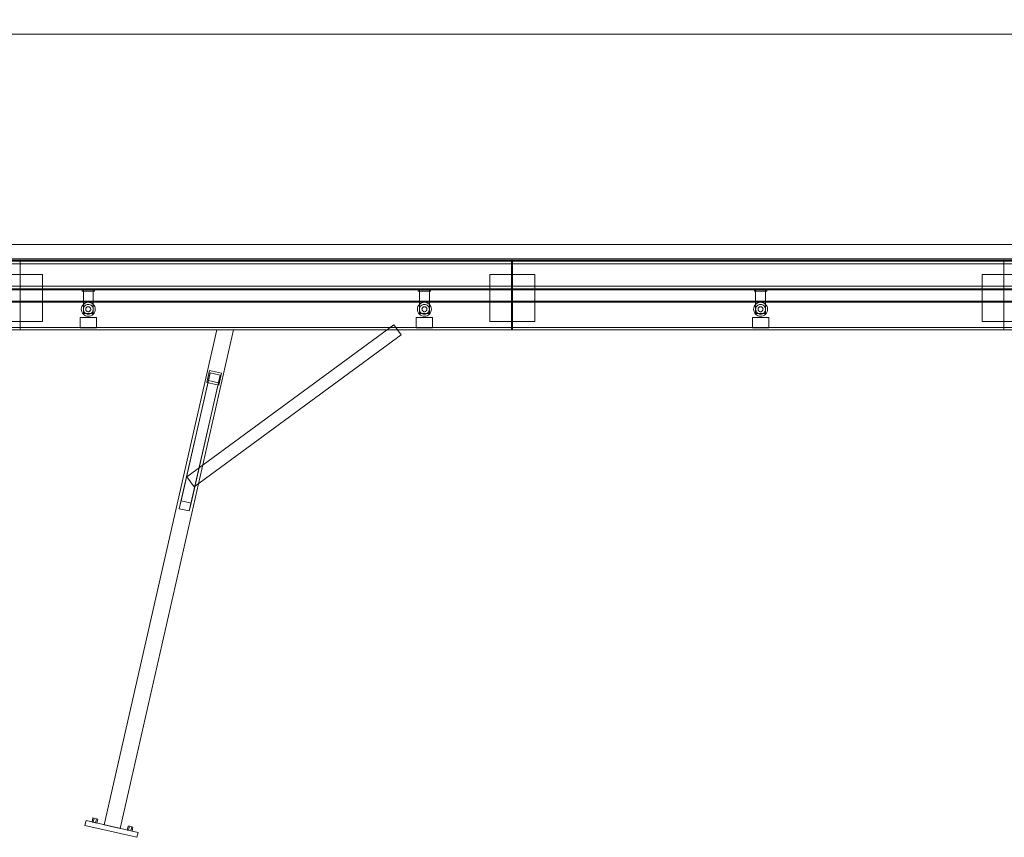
# Model space of a CAD drawing. Header units: millimetres. Extents: x -3490 to 61924, y -72580 to 6847.
# Tile 8 of 256: x 4899 to 7299, y -57356 to -55365. Entities that reach past the tile are written whole.
import ezdxf

# ---------------------------------------------------------------- set-up
doc = ezdxf.new("R2010")
doc.units = ezdxf.units.MM
doc.layers.add('COTAS_P', color=1, linetype='Continuous', lineweight=0)
doc.layers.add('R27_C10_CONJUNTO', color=7, linetype='Continuous', lineweight=0)
doc.dimstyles.new('R19_10', dxfattribs={"dimtxt": 25, "dimasz": 15, "dimexe": 15, "dimexo": 8, "dimgap": 10, "dimtad": 1, "dimtih": 1, "dimtoh": 1, "dimdsep": 46, "dimcen": 0.09, "dimadec": 0, "dimazin": 0, "dimtfac": 1, "dimtdec": 4, "dimtofl": 0, "dimtmove": 0, "dimatfit": 3, "dimfxl": 1, "dimtolj": 1, "dimtzin": 0, "dimarcsym": 0})

# ---------------------------------------------------------------- blocks, each defined once
blk = doc.blocks.new('DIM_R29_70')
at = {"layer": 'COTAS_P'}
for p, q in [((0, -55400), (15, -55395.5)), ((0, -56000), (0, -55400)), ((0, -55400), (9313, -55400)), ((0, -55400), (15, -55404.5)), ((9313, -55400), (9298, -55395.5)), ((9313, -55400), (9298, -55404.5)), ((9313, -56000), (9313, -55400))]:
    blk.add_line(p, q, dxfattribs=at)
blk.add_text('9312.96 P', height=25, dxfattribs=at).set_placement((4656.5, -55390))

msp = doc.modelspace()

# ---------------------------------------------------------------- linework, layer by layer
at = {"layer": 'R27_C10_CONJUNTO'}
for p, q in [((60, -55912), (9252.964, -55912)), ((1300, -55912), (9252.964, -55912)), ((0, -55947), (9312.964, -55947)), ((0, -55950), (9312.964, -55950)), ((60, -55947), (9252.964, -55947)), ((70, -55950), (9242.964, -55950)), ((70, -55953), (9242.964, -55953)), ((100, -55953), (9212.964, -55953)), ((100, -55959), (9212.964, -55959)), ((1300, -55947), (9252.964, -55947)), ((4900, -55953), (6098, -55953)), ((4900, -55953), (4900, -56120)), ((4900, -55953), (4900, -55959)), ((4900, -55959), (6098, -55959)), ((6098, -56120), (6098, -55953)), ((6098, -55959), (6098, -55953)), ((6100, -55953), (7298, -55953)), ((6100, -55953), (6100, -56120)), ((6100, -55953), (6100, -55959)), ((6100, -55959), (7298, -55959)), ((7298, -56120), (7298, -55953)), ((7298, -55959), (7298, -55953)), ((4845, -55985), (4955, -55985)), ((4955, -56100), (4955, -55985)), ((6045, -55985), (6155, -55985)), ((6045, -55985), (6045, -56100)), ((6155, -56100), (6155, -55985)), ((7245, -55985), (7355, -55985)), ((7245, -55985), (7245, -56100)), ((-70, -56014), (9382.964, -56014)), ((-70, -56020), (9382.964, -56020)), ((-70, -56023), (9382.964, -56023)), ((5051.162, -56020), (5081.162, -56020)), ((5051.162, -56020), (5051.162, -56026)), ((5051.162, -56026), (5081.162, -56026)), ((5054.162, -56020), (5078.162, -56020)), ((5054.162, -56020), (5054.162, -56080)), ((5078.162, -56080), (5078.162, -56020)), ((5081.162, -56026), (5081.162, -56020)), ((5870.523, -56020), (5900.523, -56020)), ((5870.523, -56020), (5870.523, -56026)), ((5870.523, -56026), (5900.523, -56026)), ((5873.523, -56020), (5897.523, -56020)), ((5873.523, -56020), (5873.523, -56080)), ((5897.523, -56080), (5897.523, -56020)), ((5900.523, -56026), (5900.523, -56020)), ((6689.883, -56020), (6719.883, -56020)), ((6689.883, -56020), (6689.883, -56026)), ((6689.883, -56026), (6719.883, -56026)), ((6692.883, -56020), (6716.883, -56020)), ((6692.883, -56020), (6692.883, -56080)), ((6716.883, -56080), (6716.883, -56020)), ((6719.883, -56026), (6719.883, -56020)), ((0, -56050), (9312.964, -56050)), ((0, -56053), (9312.964, -56053)), ((5049.489, -56066.683), (5050.456, -56063.494)), ((5050.456, -56063.494), (5052.027, -56060.555)), ((5052.027, -56060.555), (5054.141, -56057.979)), ((5054.141, -56057.979), (5056.718, -56055.865)), ((5055.076, -56065.408), (5056.185, -56063.333)), ((5056.185, -56063.333), (5057.677, -56061.515)), ((5056.718, -56055.865), (5059.657, -56054.294)), ((5057.677, -56061.515), (5059.495, -56060.022)), ((5059.495, -56060.022), (5061.57, -56058.913)), ((5059.657, -56054.294), (5062.846, -56053.327)), ((5061.57, -56058.913), (5063.821, -56058.231)), ((5062.846, -56053.327), (5066.162, -56053)), ((5063.821, -56058.231), (5066.162, -56058)), ((5064.992, -56064.115), (5066.162, -56064)), ((5066.162, -56053), (5069.479, -56053.327)), ((5066.162, -56058), (5068.503, -56058.231)), ((5066.162, -56064), (5067.333, -56064.115)), ((5068.503, -56058.231), (5070.754, -56058.913)), ((5069.479, -56053.327), (5072.668, -56054.294)), ((5070.754, -56058.913), (5072.829, -56060.022)), ((5072.668, -56054.294), (5075.607, -56055.865)), ((5072.829, -56060.022), (5074.648, -56061.515)), ((5074.648, -56061.515), (5076.14, -56063.333)), ((5075.607, -56055.865), (5078.183, -56057.979)), ((5076.14, -56063.333), (5077.249, -56065.408)), ((5078.183, -56057.979), (5080.297, -56060.555)), ((5080.297, -56060.555), (5081.868, -56063.494)), ((5081.868, -56063.494), (5082.836, -56066.683)), ((5868.849, -56066.683), (5869.817, -56063.494)), ((5869.817, -56063.494), (5871.388, -56060.555)), ((5871.388, -56060.555), (5873.502, -56057.979)), ((5873.502, -56057.979), (5876.078, -56055.865)), ((5874.436, -56065.408), (5875.545, -56063.333)), ((5875.545, -56063.333), (5877.037, -56061.515)), ((5876.078, -56055.865), (5879.017, -56054.294)), ((5877.037, -56061.515), (5878.856, -56060.022)), ((5878.856, -56060.022), (5880.93, -56058.913)), ((5879.017, -56054.294), (5882.206, -56053.327)), ((5880.93, -56058.913), (5883.182, -56058.231)), ((5882.206, -56053.327), (5885.523, -56053)), ((5883.182, -56058.231), (5885.523, -56058)), ((5884.352, -56064.115), (5885.523, -56064)), ((5885.523, -56053), (5888.839, -56053.327)), ((5885.523, -56058), (5887.864, -56058.231)), ((5885.523, -56064), (5886.693, -56064.115)), ((5887.864, -56058.231), (5890.115, -56058.913)), ((5888.839, -56053.327), (5892.028, -56054.294)), ((5890.115, -56058.913), (5892.189, -56060.022)), ((5892.028, -56054.294), (5894.967, -56055.865)), ((5892.189, -56060.022), (5894.008, -56061.515)), ((5894.008, -56061.515), (5895.5, -56063.333)), ((5894.967, -56055.865), (5897.543, -56057.979)), ((5895.5, -56063.333), (5896.609, -56065.408)), ((5897.543, -56057.979), (5899.658, -56060.555)), ((5899.658, -56060.555), (5901.229, -56063.494)), ((5901.229, -56063.494), (5902.196, -56066.683)), ((6688.21, -56066.683), (6689.177, -56063.494)), ((6689.177, -56063.494), (6690.748, -56060.555)), ((6690.748, -56060.555), (6692.862, -56057.979)), ((6692.862, -56057.979), (6695.438, -56055.865)), ((6693.796, -56065.408), (6694.905, -56063.333)), ((6694.905, -56063.333), (6696.398, -56061.515)), ((6695.438, -56055.865), (6698.377, -56054.294)), ((6696.398, -56061.515), (6698.216, -56060.022)), ((6698.216, -56060.022), (6700.291, -56058.913)), ((6698.377, -56054.294), (6701.566, -56053.327)), ((6700.291, -56058.913), (6702.542, -56058.231)), ((6701.566, -56053.327), (6704.883, -56053)), ((6702.542, -56058.231), (6704.883, -56058)), ((6703.712, -56064.115), (6704.883, -56064)), ((6704.883, -56053), (6708.2, -56053.327)), ((6704.883, -56058), (6707.224, -56058.231)), ((6704.883, -56064), (6706.054, -56064.115)), ((6707.224, -56058.231), (6709.475, -56058.913)), ((6708.2, -56053.327), (6711.389, -56054.294)), ((6709.475, -56058.913), (6711.55, -56060.022)), ((6711.389, -56054.294), (6714.328, -56055.865)), ((6711.55, -56060.022), (6713.368, -56061.515)), ((6713.368, -56061.515), (6714.861, -56063.333)), ((6714.328, -56055.865), (6716.904, -56057.979)), ((6714.861, -56063.333), (6715.97, -56065.408)), ((6716.904, -56057.979), (6719.018, -56060.555)), ((6719.018, -56060.555), (6720.589, -56063.494)), ((6720.589, -56063.494), (6721.556, -56066.683)), ((5049.162, -56070), (5049.489, -56066.683)), ((5049.489, -56073.317), (5049.162, -56070)), ((5050.456, -56076.506), (5049.489, -56073.317)), ((5052.027, -56079.445), (5050.456, -56076.506)), ((5054.141, -56082.021), (5052.027, -56079.445)), ((5056.718, -56084.135), (5054.141, -56082.021)), ((5054.162, -56070), (5054.393, -56067.659)), ((5054.393, -56072.341), (5054.162, -56070)), ((5054.162, -56080), (5078.162, -56080)), ((5054.393, -56067.659), (5055.076, -56065.408)), ((5055.076, -56074.592), (5054.393, -56072.341)), ((5056.185, -56076.667), (5055.076, -56074.592)), ((5057.677, -56078.485), (5056.185, -56076.667)), ((5059.657, -56085.706), (5056.718, -56084.135)), ((5059.495, -56079.978), (5057.677, -56078.485)), ((5061.57, -56081.087), (5059.495, -56079.978)), ((5062.846, -56086.673), (5059.657, -56085.706)), ((5060.162, -56070), (5060.278, -56068.829)), ((5060.278, -56071.171), (5060.162, -56070)), ((5060.278, -56068.829), (5060.619, -56067.704)), ((5060.619, -56072.296), (5060.278, -56071.171)), ((5060.619, -56067.704), (5061.173, -56066.667)), ((5061.173, -56073.333), (5060.619, -56072.296)), ((5061.173, -56066.667), (5061.92, -56065.757)), ((5061.92, -56074.243), (5061.173, -56073.333)), ((5063.821, -56081.769), (5061.57, -56081.087)), ((5061.92, -56065.757), (5062.829, -56065.011)), ((5062.829, -56074.989), (5061.92, -56074.243)), ((5062.829, -56065.011), (5063.866, -56064.457)), ((5063.866, -56075.543), (5062.829, -56074.989)), ((5066.162, -56087), (5062.846, -56086.673)), ((5066.162, -56082), (5063.821, -56081.769)), ((5063.866, -56064.457), (5064.992, -56064.115)), ((5064.992, -56075.885), (5063.866, -56075.543)), ((5066.162, -56076), (5064.992, -56075.885)), ((5067.333, -56075.885), (5066.162, -56076)), ((5068.503, -56081.769), (5066.162, -56082)), ((5069.479, -56086.673), (5066.162, -56087)), ((5067.333, -56064.115), (5068.458, -56064.457)), ((5068.458, -56075.543), (5067.333, -56075.885)), ((5068.458, -56064.457), (5069.496, -56065.011)), ((5069.496, -56074.989), (5068.458, -56075.543)), ((5070.754, -56081.087), (5068.503, -56081.769)), ((5072.668, -56085.706), (5069.479, -56086.673)), ((5069.496, -56065.011), (5070.405, -56065.757)), ((5070.405, -56074.243), (5069.496, -56074.989)), ((5070.405, -56065.757), (5071.151, -56066.667)), ((5071.151, -56073.333), (5070.405, -56074.243)), ((5072.829, -56079.978), (5070.754, -56081.087)), ((5071.151, -56066.667), (5071.706, -56067.704)), ((5071.706, -56072.296), (5071.151, -56073.333)), ((5071.706, -56067.704), (5072.047, -56068.829)), ((5072.047, -56071.171), (5071.706, -56072.296)), ((5072.047, -56068.829), (5072.162, -56070)), ((5072.162, -56070), (5072.047, -56071.171)), ((5075.607, -56084.135), (5072.668, -56085.706)), ((5074.648, -56078.485), (5072.829, -56079.978)), ((5076.14, -56076.667), (5074.648, -56078.485)), ((5078.183, -56082.021), (5075.607, -56084.135)), ((5077.249, -56074.592), (5076.14, -56076.667)), ((5077.249, -56065.408), (5077.932, -56067.659)), ((5077.932, -56072.341), (5077.249, -56074.592)), ((5077.932, -56067.659), (5078.162, -56070)), ((5078.162, -56070), (5077.932, -56072.341)), ((5080.297, -56079.445), (5078.183, -56082.021)), ((5081.868, -56076.506), (5080.297, -56079.445)), ((5082.836, -56073.317), (5081.868, -56076.506)), ((5082.836, -56066.683), (5083.162, -56070)), ((5083.162, -56070), (5082.836, -56073.317)), ((5868.523, -56070), (5868.849, -56066.683)), ((5868.849, -56073.317), (5868.523, -56070)), ((5869.817, -56076.506), (5868.849, -56073.317)), ((5871.388, -56079.445), (5869.817, -56076.506)), ((5873.502, -56082.021), (5871.388, -56079.445)), ((5876.078, -56084.135), (5873.502, -56082.021)), ((5873.523, -56070), (5873.753, -56067.659)), ((5873.753, -56072.341), (5873.523, -56070)), ((5873.523, -56080), (5897.523, -56080)), ((5873.753, -56067.659), (5874.436, -56065.408)), ((5874.436, -56074.592), (5873.753, -56072.341)), ((5875.545, -56076.667), (5874.436, -56074.592)), ((5877.037, -56078.485), (5875.545, -56076.667)), ((5879.017, -56085.706), (5876.078, -56084.135)), ((5878.856, -56079.978), (5877.037, -56078.485)), ((5880.93, -56081.087), (5878.856, -56079.978)), ((5882.206, -56086.673), (5879.017, -56085.706)), ((5879.523, -56070), (5879.638, -56068.829)), ((5879.638, -56071.171), (5879.523, -56070)), ((5879.638, -56068.829), (5879.979, -56067.704)), ((5879.979, -56072.296), (5879.638, -56071.171)), ((5879.979, -56067.704), (5880.534, -56066.667)), ((5880.534, -56073.333), (5879.979, -56072.296)), ((5880.534, -56066.667), (5881.28, -56065.757)), ((5881.28, -56074.243), (5880.534, -56073.333)), ((5883.182, -56081.769), (5880.93, -56081.087)), ((5881.28, -56065.757), (5882.189, -56065.011)), ((5882.189, -56074.989), (5881.28, -56074.243)), ((5882.189, -56065.011), (5883.226, -56064.457)), ((5883.226, -56075.543), (5882.189, -56074.989)), ((5885.523, -56087), (5882.206, -56086.673)), ((5885.523, -56082), (5883.182, -56081.769)), ((5883.226, -56064.457), (5884.352, -56064.115)), ((5884.352, -56075.885), (5883.226, -56075.543)), ((5885.523, -56076), (5884.352, -56075.885)), ((5886.693, -56075.885), (5885.523, -56076)), ((5887.864, -56081.769), (5885.523, -56082)), ((5888.839, -56086.673), (5885.523, -56087)), ((5886.693, -56064.115), (5887.819, -56064.457)), ((5887.819, -56075.543), (5886.693, -56075.885)), ((5887.819, -56064.457), (5888.856, -56065.011)), ((5888.856, -56074.989), (5887.819, -56075.543)), ((5890.115, -56081.087), (5887.864, -56081.769)), ((5892.028, -56085.706), (5888.839, -56086.673)), ((5888.856, -56065.011), (5889.765, -56065.757)), ((5889.765, -56074.243), (5888.856, -56074.989)), ((5889.765, -56065.757), (5890.511, -56066.667)), ((5890.511, -56073.333), (5889.765, -56074.243)), ((5892.189, -56079.978), (5890.115, -56081.087)), ((5890.511, -56066.667), (5891.066, -56067.704)), ((5891.066, -56072.296), (5890.511, -56073.333)), ((5891.066, -56067.704), (5891.407, -56068.829)), ((5891.407, -56071.171), (5891.066, -56072.296)), ((5891.407, -56068.829), (5891.523, -56070)), ((5891.523, -56070), (5891.407, -56071.171)), ((5894.967, -56084.135), (5892.028, -56085.706)), ((5894.008, -56078.485), (5892.189, -56079.978)), ((5895.5, -56076.667), (5894.008, -56078.485)), ((5897.543, -56082.021), (5894.967, -56084.135)), ((5896.609, -56074.592), (5895.5, -56076.667)), ((5896.609, -56065.408), (5897.292, -56067.659)), ((5897.292, -56072.341), (5896.609, -56074.592)), ((5897.292, -56067.659), (5897.523, -56070)), ((5897.523, -56070), (5897.292, -56072.341)), ((5899.658, -56079.445), (5897.543, -56082.021)), ((5901.229, -56076.506), (5899.658, -56079.445)), ((5902.196, -56073.317), (5901.229, -56076.506)), ((5902.196, -56066.683), (5902.523, -56070)), ((5902.523, -56070), (5902.196, -56073.317)), ((6687.883, -56070), (6688.21, -56066.683)), ((6688.21, -56073.317), (6687.883, -56070)), ((6689.177, -56076.506), (6688.21, -56073.317)), ((6690.748, -56079.445), (6689.177, -56076.506)), ((6692.862, -56082.021), (6690.748, -56079.445)), ((6695.438, -56084.135), (6692.862, -56082.021)), ((6692.883, -56070), (6693.114, -56067.659)), ((6693.114, -56072.341), (6692.883, -56070)), ((6692.883, -56080), (6716.883, -56080)), ((6693.114, -56067.659), (6693.796, -56065.408)), ((6693.796, -56074.592), (6693.114, -56072.341)), ((6694.905, -56076.667), (6693.796, -56074.592)), ((6696.398, -56078.485), (6694.905, -56076.667)), ((6698.377, -56085.706), (6695.438, -56084.135)), ((6698.216, -56079.978), (6696.398, -56078.485)), ((6700.291, -56081.087), (6698.216, -56079.978)), ((6701.566, -56086.673), (6698.377, -56085.706)), ((6698.883, -56070), (6698.998, -56068.829)), ((6698.998, -56071.171), (6698.883, -56070)), ((6698.998, -56068.829), (6699.34, -56067.704)), ((6699.34, -56072.296), (6698.998, -56071.171)), ((6699.34, -56067.704), (6699.894, -56066.667)), ((6699.894, -56073.333), (6699.34, -56072.296)), ((6699.894, -56066.667), (6700.64, -56065.757)), ((6700.64, -56074.243), (6699.894, -56073.333)), ((6702.542, -56081.769), (6700.291, -56081.087)), ((6700.64, -56065.757), (6701.55, -56065.011)), ((6701.55, -56074.989), (6700.64, -56074.243)), ((6701.55, -56065.011), (6702.587, -56064.457)), ((6702.587, -56075.543), (6701.55, -56074.989)), ((6704.883, -56087), (6701.566, -56086.673)), ((6704.883, -56082), (6702.542, -56081.769)), ((6702.587, -56064.457), (6703.712, -56064.115)), ((6703.712, -56075.885), (6702.587, -56075.543)), ((6704.883, -56076), (6703.712, -56075.885)), ((6706.054, -56075.885), (6704.883, -56076)), ((6707.224, -56081.769), (6704.883, -56082)), ((6708.2, -56086.673), (6704.883, -56087)), ((6706.054, -56064.115), (6707.179, -56064.457)), ((6707.179, -56075.543), (6706.054, -56075.885)), ((6707.179, -56064.457), (6708.216, -56065.011)), ((6708.216, -56074.989), (6707.179, -56075.543)), ((6709.475, -56081.087), (6707.224, -56081.769)), ((6711.389, -56085.706), (6708.2, -56086.673)), ((6708.216, -56065.011), (6709.126, -56065.757)), ((6709.126, -56074.243), (6708.216, -56074.989)), ((6709.126, -56065.757), (6709.872, -56066.667)), ((6709.872, -56073.333), (6709.126, -56074.243)), ((6711.55, -56079.978), (6709.475, -56081.087)), ((6709.872, -56066.667), (6710.426, -56067.704)), ((6710.426, -56072.296), (6709.872, -56073.333)), ((6710.426, -56067.704), (6710.768, -56068.829)), ((6710.768, -56071.171), (6710.426, -56072.296)), ((6710.768, -56068.829), (6710.883, -56070)), ((6710.883, -56070), (6710.768, -56071.171)), ((6714.328, -56084.135), (6711.389, -56085.706)), ((6713.368, -56078.485), (6711.55, -56079.978)), ((6714.861, -56076.667), (6713.368, -56078.485)), ((6716.904, -56082.021), (6714.328, -56084.135)), ((6715.97, -56074.592), (6714.861, -56076.667)), ((6715.97, -56065.408), (6716.652, -56067.659)), ((6716.652, -56072.341), (6715.97, -56074.592)), ((6716.652, -56067.659), (6716.883, -56070)), ((6716.883, -56070), (6716.652, -56072.341)), ((6719.018, -56079.445), (6716.904, -56082.021)), ((6720.589, -56076.506), (6719.018, -56079.445)), ((6721.556, -56073.317), (6720.589, -56076.506)), ((6721.556, -56066.683), (6721.883, -56070)), ((6721.883, -56070), (6721.556, -56073.317)), ((4845, -56100), (4955, -56100)), ((5046.162, -56090), (5086.162, -56090)), ((5046.162, -56090), (5046.162, -56115)), ((5086.162, -56115), (5086.162, -56090)), ((5306.658, -56478.405), (5811.121, -56107.91)), ((5811.121, -56107.91), (5828.879, -56132.09)), ((5865.523, -56090), (5905.523, -56090)), ((5865.523, -56090), (5865.523, -56115)), ((5905.523, -56115), (5905.523, -56090)), ((6045, -56100), (6155, -56100)), ((6684.883, -56090), (6724.883, -56090)), ((6684.883, -56090), (6684.883, -56115)), ((6724.883, -56115), (6724.883, -56090)), ((7245, -56100), (7355, -56100)), ((-70, -56114), (9382.964, -56114)), ((-70, -56120), (9382.964, -56120)), ((4900, -56120), (6098, -56120)), ((5046.162, -56115), (5086.162, -56115)), ((5104.604, -57325.768), (5379.487, -56120)), ((5420.513, -56120), (5143.603, -57334.659)), ((5324.416, -56502.584), (5828.879, -56132.09)), ((5420.513, -56120), (5379.487, -56120)), ((5865.523, -56115), (5905.523, -56115)), ((6100, -56120), (7298, -56120)), ((6684.883, -56115), (6724.883, -56115)), ((5363.33, -56224.612), (5292.204, -56536.608)), ((5316.578, -56542.164), (5387.705, -56230.169)), ((5362.037, -56219.039), (5355.369, -56248.289)), ((5358.95, -56243.827), (5363.33, -56224.612)), ((5391.286, -56225.707), (5362.037, -56219.039)), ((5363.33, -56224.612), (5387.705, -56230.169)), ((5387.705, -56230.169), (5383.325, -56249.384)), ((5384.618, -56254.957), (5391.286, -56225.707)), ((5287.823, -56555.822), (5358.95, -56243.827)), ((5312.198, -56561.379), (5383.325, -56249.384)), ((5355.369, -56248.289), (5384.618, -56254.957)), ((5383.325, -56249.384), (5358.95, -56243.827)), ((5306.658, -56478.405), (5324.416, -56502.584)), ((5292.204, -56536.608), (5287.823, -56555.822)), ((5316.578, -56542.164), (5292.204, -56536.608)), ((5312.198, -56561.379), (5316.578, -56542.164)), ((5287.823, -56555.822), (5312.198, -56561.379)), ((5077.577, -57309.35), (5075.354, -57319.1)), ((5077.577, -57309.35), (5080.502, -57310.017)), ((5078.279, -57319.767), (5080.502, -57310.017)), ((5080.502, -57310.017), (5086.352, -57311.351)), ((5084.129, -57321.101), (5086.352, -57311.351)), ((5086.352, -57311.351), (5089.277, -57312.018)), ((5058.062, -57327.466), (5060.729, -57315.766)), ((5184.81, -57356.361), (5058.062, -57327.466)), ((5187.477, -57344.661), (5060.729, -57315.766)), ((5078.279, -57319.767), (5075.354, -57319.1)), ((5078.279, -57319.767), (5084.129, -57321.101)), ((5084.129, -57321.101), (5087.054, -57321.768)), ((5087.054, -57321.768), (5089.277, -57312.018)), ((5143.603, -57334.659), (5104.604, -57325.768)), ((5163.375, -57328.91), (5161.153, -57338.66)), ((5163.375, -57328.91), (5166.3, -57329.577)), ((5164.078, -57339.327), (5166.3, -57329.577)), ((5166.3, -57329.577), (5172.15, -57330.911)), ((5169.928, -57340.661), (5172.15, -57330.911)), ((5172.15, -57330.911), (5175.075, -57331.578)), ((5172.852, -57341.327), (5175.075, -57331.578)), ((5164.078, -57339.327), (5161.153, -57338.66)), ((5164.078, -57339.327), (5169.928, -57340.661)), ((5169.928, -57340.661), (5172.852, -57341.327)), ((5187.477, -57344.661), (5184.81, -57356.361))]:
    msp.add_line(p, q, dxfattribs=at)

# ---------------------------------------------------------------- dimensions: what is measured, and where the dimension line sits
at = {"layer": 'COTAS_P'}
dim = msp.add_aligned_dim(p1=(0, -56000), p2=(9312.964, -56000), distance=600, text='<> P', dimstyle='R19_10', dxfattribs=at)
dim.commit()
dim.dimension.update_dxf_attribs({"geometry": 'DIM_R29_70', "text_midpoint": (4656.482, -55400)})

doc.saveas('drawing.dxf')
